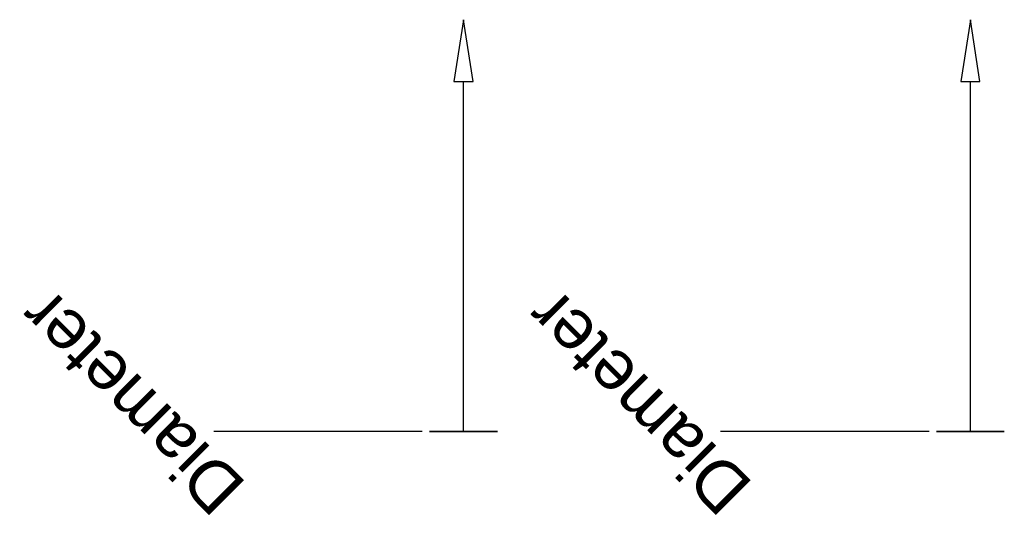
# Model space of a CAD drawing. Header units: millimetres. Extents: x -192 to 99, y -26 to 122.
import ezdxf

# ---------------------------------------------------------------- set-up
doc = ezdxf.new("R2010")
doc.units = ezdxf.units.MM
doc.styles.add('Arial', font='arial.ttf', dxfattribs={"height": 14.6304})

msp = doc.modelspace()

# ---------------------------------------------------------------- linework, layer by layer
at = {"color": 5, "lineweight": 30}
for p, q in [((-61, 0), (-61, 103.63)), ((89, 0), (89, 103.63))]:
    msp.add_line(p, q, dxfattribs=at)
at = {"color": 1, "lineweight": 30}
for p, q in [((-109.02, 0, 22.99), (-134.9, 0, -2.89)), ((-109.02, 0, 2.89), (-134.9, 0, -22.99)), ((-73.19, 0, 10.05), (-134.15, 0, 10.05)), ((-73.19, 0, -10.05), (-134.15, 0, -10.05)), ((-121.96, 0, -10.05), (-121.96, 0, 10.05)), ((40.98, 0, 22.99), (15.1, 0, -2.89)), ((40.98, 0, 2.89), (15.1, 0, -22.99)), ((76.81, 0, 10.05), (15.85, 0, 10.05)), ((76.81, 0, -10.05), (15.85, 0, -10.05)), ((28.04, 0, -10.05), (28.04, 0, 10.05))]:
    msp.add_line(p, q, dxfattribs=at)
at = {"color": 94, "lineweight": 30}
for p, q in [((-50.95, 0), (-71.05, 0)), ((-61, 0, -10.05), (-61, 0, 10.05))]:
    msp.add_line(p, q, dxfattribs=at)
at = {"color": 5, "lineweight": 30}
for points in [[(-61, 121.92, 0), (-63.83, 103.63, 2.83), (-58.17, 103.63, -2.83), (-61, 121.92, 0)], [(89, 121.92, 0), (86.17, 103.63, 2.83), (91.83, 103.63, -2.83), (89, 121.92, 0)]]:
    msp.add_polyline3d(points, dxfattribs=at)
at = {"color": 94, "lineweight": 30, "extrusion": (0, 1, 0)}
for centre in [(61, 0), (-89, 0)]:
    msp.add_circle(centre, 10.05, dxfattribs=at)

# ---------------------------------------------------------------- next in the draw order: texts
at = {"color": 5, "lineweight": 30, "char_height": 14.63, "width": 99.2058, "attachment_point": 2, "rotation": 135, "line_spacing_factor": 0.941778, "style": 'Arial', "bg_fill": 3, "box_fill_scale": 1.25, "bg_fill_color": 256, "bg_fill_true_color": 13158600, "bg_fill_transparency": 0}
for insert in [(-164.46, 3.44, 33.75), (-14.46, 3.44, 33.75)]:
    msp.add_mtext('Diameter', dxfattribs=dict(at, insert=insert))

doc.saveas('drawing.dxf')
